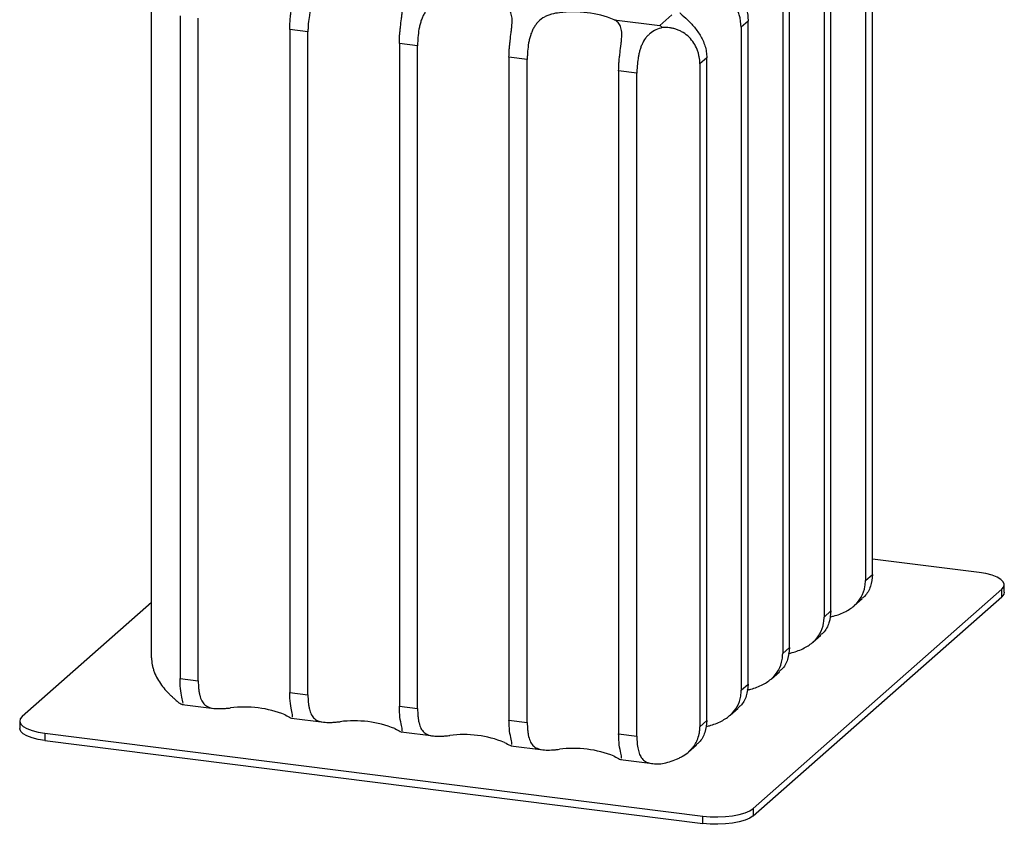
# Paper-space layout '_Dimétrica' of a CAD drawing. Header units: millimetres. Extents: x -524 to -124, y -602 to 253.
# Tile 1 of 4: x -450 to -198, y -602 to -396. Entities that reach past the tile are written whole.
import ezdxf

# ---------------------------------------------------------------- set-up
doc = ezdxf.new("R2010")
doc.units = ezdxf.units.MM

psp = doc.layouts.new('_Dimétrica')

# ---------------------------------------------------------------- linework, layer by layer
at = {"color": 7, "linetype": 'Continuous', "lineweight": 25}
for p, q in [((-233.39, -369.98), (-233.39, -539.69)), ((-231.62, -538.13), (-231.62, -368.42)), ((-242.22, -547.48), (-242.22, -377.78)), ((-243.99, -379.34), (-243.99, -549.04)), ((-252.82, -556.84), (-252.82, -387.13)), ((-416.11, -559.44), (-416.11, -389.74)), ((-254.59, -388.69), (-254.59, -558.4)), ((-408.83, -395.11), (-408.83, -564.81)), ((-404.16, -565.4), (-404.16, -395.7)), ((-297.72, -396.1), (-286.02, -397.58)), ((-263.42, -396.49), (-265.19, -398.05)), ((-265.19, -398.05), (-265.19, -567.75)), ((-263.42, -566.19), (-263.42, -396.49)), ((-376.09, -399.23), (-380.77, -398.64)), ((-380.77, -398.64), (-380.77, -568.35)), ((-376.09, -568.94), (-376.09, -399.23)), ((-348.03, -402.76), (-352.7, -402.17)), ((-352.7, -402.17), (-352.7, -571.88)), ((-348.03, -572.47), (-348.03, -402.76)), ((-319.96, -406.3), (-324.64, -405.71)), ((-324.64, -405.71), (-324.64, -575.41)), ((-319.96, -576), (-319.96, -406.3)), ((-274.02, -405.84), (-275.78, -407.4)), ((-275.78, -407.4), (-275.78, -577.11)), ((-274.02, -575.55), (-274.02, -405.84)), ((-291.89, -409.83), (-296.57, -409.24)), ((-296.57, -409.24), (-296.57, -578.95)), ((-291.89, -579.53), (-291.89, -409.83)), ((-204.33, -537.64), (-231.62, -534.2)), ((-233.39, -539.69), (-231.62, -538.13)), ((-197.86, -542.64), (-197.86, -540.76)), ((-262.15, -598.06), (-198.51, -541.94)), ((-262.15, -599.95), (-198.51, -543.82)), ((-236.26, -546.12), (-234.21, -544.32)), ((-198.51, -543.82), (-198.51, -541.94)), ((-416.11, -545.28), (-449.23, -574.49)), ((-243.99, -549.04), (-242.22, -547.48)), ((-246.86, -555.48), (-244.81, -553.67)), ((-254.59, -558.4), (-252.82, -556.84)), ((-257.45, -564.83), (-255.41, -563.03)), ((-408.83, -564.81), (-404.16, -565.4)), ((-265.19, -567.75), (-263.42, -566.19)), ((-380.77, -568.35), (-376.09, -568.94)), ((-408.26, -571.4), (-400.13, -572.43)), ((-352.7, -571.88), (-348.03, -572.47)), ((-268.05, -574.19), (-266.01, -572.38)), ((-449.88, -575.67), (-449.88, -577.56)), ((-380.3, -574.92), (-372.06, -575.96)), ((-324.64, -575.41), (-319.96, -576)), ((-275.78, -577.11), (-274.02, -575.55)), ((-443.41, -578.79), (-275.04, -600)), ((-443.41, -578.79), (-443.41, -580.67)), ((-352.23, -578.45), (-344, -579.49)), ((-296.57, -578.95), (-291.89, -579.53)), ((-443.41, -580.67), (-275.04, -601.89)), ((-324.17, -581.99), (-315.93, -583.02)), ((-278.66, -583.55), (-276.61, -581.74)), ((-296.1, -585.52), (-287.87, -586.56)), ((-262.15, -598.06), (-262.15, -599.95)), ((-275.04, -601.89), (-275.04, -600))]:
    psp.add_line(p, q, dxfattribs=at)
at = {"color": 8, "linetype": 'Continuous', "lineweight": 25}
psp.add_line((-286.02, -397.58), (-282.93, -394.85), dxfattribs=at)
at = {"color": 7, "linetype": 'Continuous', "lineweight": 25, "flags": 128}
for points in [[(-198.51, -541.94), (-198, -541.31), (-197.87, -540.65), (-198.12, -540.01), (-198.75, -539.39), (-199.72, -538.82), (-201.01, -538.33), (-202.57, -537.93), (-204.33, -537.64)], [(-197.86, -542.64), (-198, -543.19), (-198.51, -543.82)], [(-449.23, -574.49), (-449.74, -575.12), (-449.87, -575.77), (-449.62, -576.42), (-448.99, -577.04), (-448.01, -577.61), (-446.72, -578.1), (-445.17, -578.5), (-443.41, -578.79)], [(-443.41, -580.67), (-445.17, -580.38), (-446.72, -579.99), (-448.01, -579.49), (-448.99, -578.93), (-449.62, -578.31), (-449.87, -577.66), (-449.88, -577.56)], [(-275.04, -600), (-273.14, -600.17), (-271.19, -600.21), (-269.24, -600.13), (-267.39, -599.92), (-265.69, -599.6), (-264.21, -599.16), (-263.02, -598.65), (-262.15, -598.06)], [(-262.15, -599.95), (-263.02, -600.53), (-264.21, -601.05), (-265.69, -601.48), (-267.39, -601.81), (-269.24, -602.02), (-271.19, -602.1), (-273.14, -602.06), (-275.04, -601.89)]]:
    psp.add_lwpolyline(points, dxfattribs=at)
at = {"color": 7, "linetype": 'Continuous', "lineweight": 25}
for centre, radius, start, end in [((-308.12, -422.11), 28.01, 68.2021, 97.4486), ((-290.71, -403.9), 7.87, 47.0311, 53.4351), ((-392.31, -600.08), 28.01, 68.2021, 97.4486), ((-364.25, -603.61), 28.01, 68.2021, 97.4486), ((-336.18, -607.14), 28.01, 68.2021, 97.4486), ((-308.12, -610.67), 28.01, 68.2021, 97.4486)]:
    psp.add_arc(centre, radius, start, end, dxfattribs=at)
for points, knots in [([(-380.77, -398.64), (-380.77, -397.96), (-380.74, -397.26), (-380.66, -396.2), (-380.63, -395.85), (-380.56, -395.13), (-380.52, -394.77), (-380.39, -393.71), (-380.3, -393.01), (-380.17, -391.99), (-380.13, -391.65), (-380.06, -391), (-380.03, -390.68), (-379.98, -390.07), (-379.97, -389.77), (-379.96, -389.2), (-379.97, -388.92), (-380.03, -388.15), (-380.12, -387.69), (-380.43, -386.88), (-380.64, -386.53), (-381.05, -386.1), (-381.21, -385.96), (-381.54, -385.72), (-381.72, -385.61), (-381.91, -385.51)], [0, 0, 0, 0, 0.125, 0.125, 0.1875, 0.1875, 0.25, 0.25, 0.375, 0.375, 0.4375, 0.4375, 0.5, 0.5, 0.5625, 0.5625, 0.625, 0.625, 0.75, 0.75, 0.875, 0.875, 0.9375, 0.9375, 1, 1, 1, 1]), ([(-270.35, -384.95), (-270.15, -385.14), (-269.54, -385.73), (-267.82, -387.23), (-265.87, -389.45), (-264.31, -392.04), (-263.52, -394.46), (-263.45, -395.97), (-263.42, -396.49)], [0, 0, 0, 0, 0.106582, 0.319797, 0.507914, 0.692773, 0.894627, 1, 1, 1, 1]), ([(-367.88, -387.27), (-368.58, -387.34), (-369.24, -387.45), (-370.2, -387.71), (-370.51, -387.82), (-371.12, -388.06), (-371.42, -388.2), (-372.26, -388.66), (-372.76, -389.04), (-373.45, -389.73), (-373.66, -389.97), (-374.06, -390.49), (-374.24, -390.77), (-374.57, -391.35), (-374.72, -391.65), (-374.99, -392.28), (-375.11, -392.6), (-375.33, -393.27), (-375.43, -393.6), (-375.6, -394.3), (-375.67, -394.65), (-375.86, -395.71), (-375.95, -396.42), (-376.04, -397.48), (-376.06, -397.84), (-376.08, -398.54), (-376.09, -398.89), (-376.09, -399.23)], [0, 0, 0, 0, 0.125, 0.125, 0.1875, 0.1875, 0.25, 0.25, 0.375, 0.375, 0.4375, 0.4375, 0.5, 0.5, 0.5625, 0.5625, 0.625, 0.625, 0.6875, 0.6875, 0.75, 0.75, 0.875, 0.875, 0.9375, 0.9375, 1, 1, 1, 1]), ([(-352.7, -402.17), (-352.7, -401.49), (-352.68, -400.8), (-352.6, -399.74), (-352.57, -399.38), (-352.49, -398.66), (-352.45, -398.3), (-352.33, -397.24), (-352.23, -396.54), (-352.1, -395.52), (-352.06, -395.18), (-351.99, -394.53), (-351.96, -394.22), (-351.92, -393.6), (-351.9, -393.31), (-351.89, -392.73), (-351.9, -392.46), (-351.96, -391.68), (-352.05, -391.22), (-352.36, -390.41), (-352.58, -390.07), (-352.99, -389.63), (-353.14, -389.5), (-353.47, -389.25), (-353.65, -389.14), (-353.85, -389.04)], [0, 0, 0, 0, 0.125, 0.125, 0.1875, 0.1875, 0.25, 0.25, 0.375, 0.375, 0.4375, 0.4375, 0.5, 0.5, 0.5625, 0.5625, 0.625, 0.625, 0.75, 0.75, 0.875, 0.875, 0.9375, 0.9375, 1, 1, 1, 1]), ([(-265.19, -398.05), (-265.29, -396.98), (-265.49, -394.84), (-267.11, -391.89), (-269.52, -389.79), (-272.23, -388.78), (-273.88, -388.81), (-274.62, -388.83)], [0, 0, 0, 0, 0.218846, 0.437844, 0.6509, 0.843855, 1, 1, 1, 1]), ([(-339.82, -390.8), (-340.51, -390.87), (-341.18, -390.98), (-342.14, -391.25), (-342.45, -391.35), (-343.06, -391.59), (-343.35, -391.73), (-344.19, -392.19), (-344.7, -392.57), (-345.38, -393.26), (-345.6, -393.51), (-345.99, -394.03), (-346.17, -394.3), (-346.5, -394.88), (-346.65, -395.18), (-346.93, -395.81), (-347.05, -396.14), (-347.27, -396.8), (-347.36, -397.14), (-347.53, -397.83), (-347.61, -398.18), (-347.8, -399.24), (-347.88, -399.95), (-347.97, -401.02), (-347.99, -401.37), (-348.02, -402.08), (-348.03, -402.42), (-348.03, -402.76)], [0, 0, 0, 0, 0.125, 0.125, 0.1875, 0.1875, 0.25, 0.25, 0.375, 0.375, 0.4375, 0.4375, 0.5, 0.5, 0.5625, 0.5625, 0.625, 0.625, 0.6875, 0.6875, 0.75, 0.75, 0.875, 0.875, 0.9375, 0.9375, 1, 1, 1, 1]), ([(-324.64, -405.71), (-324.64, -405.02), (-324.61, -404.33), (-324.53, -403.27), (-324.5, -402.91), (-324.43, -402.19), (-324.39, -401.84), (-324.26, -400.77), (-324.17, -400.08), (-324.04, -399.05), (-324, -398.71), (-323.92, -398.06), (-323.89, -397.75), (-323.85, -397.14), (-323.84, -396.84), (-323.83, -396.27), (-323.84, -395.99), (-323.9, -395.21), (-323.99, -394.75), (-324.3, -393.94), (-324.51, -393.6), (-324.92, -393.16), (-325.07, -393.03), (-325.41, -392.78), (-325.59, -392.67), (-325.78, -392.57)], [0, 0, 0, 0, 0.125, 0.125, 0.1875, 0.1875, 0.25, 0.25, 0.375, 0.375, 0.4375, 0.4375, 0.5, 0.5, 0.5625, 0.5625, 0.625, 0.625, 0.75, 0.75, 0.875, 0.875, 0.9375, 0.9375, 1, 1, 1, 1]), ([(-311.75, -394.34), (-312.44, -394.4), (-313.11, -394.52), (-314.07, -394.78), (-314.38, -394.88), (-314.99, -395.12), (-315.29, -395.26), (-316.13, -395.73), (-316.63, -396.11), (-317.32, -396.79), (-317.53, -397.04), (-317.92, -397.56), (-318.1, -397.83), (-318.44, -398.41), (-318.59, -398.71), (-318.86, -399.35), (-318.98, -399.67), (-319.2, -400.33), (-319.3, -400.67), (-319.47, -401.36), (-319.54, -401.71), (-319.73, -402.78), (-319.82, -403.49), (-319.9, -404.55), (-319.93, -404.91), (-319.95, -405.61), (-319.96, -405.95), (-319.96, -406.3)], [0, 0, 0, 0, 0.125, 0.125, 0.1875, 0.1875, 0.25, 0.25, 0.375, 0.375, 0.4375, 0.4375, 0.5, 0.5, 0.5625, 0.5625, 0.625, 0.625, 0.6875, 0.6875, 0.75, 0.75, 0.875, 0.875, 0.9375, 0.9375, 1, 1, 1, 1]), ([(-280.95, -394.3), (-280.75, -394.5), (-280.14, -395.09), (-278.42, -396.58), (-276.47, -398.81), (-274.91, -401.39), (-274.12, -403.82), (-274.04, -405.33), (-274.02, -405.84)], [0, 0, 0, 0, 0.106197, 0.319505, 0.507702, 0.692641, 0.894582, 1, 1, 1, 1]), ([(-296.57, -409.24), (-296.57, -408.56), (-296.54, -407.86), (-296.47, -406.8), (-296.44, -406.45), (-296.36, -405.73), (-296.32, -405.37), (-296.2, -404.31), (-296.1, -403.61), (-295.97, -402.58), (-295.93, -402.25), (-295.86, -401.6), (-295.83, -401.28), (-295.79, -400.67), (-295.77, -400.37), (-295.76, -399.8), (-295.77, -399.52), (-295.83, -398.75), (-295.92, -398.29), (-296.23, -397.47), (-296.45, -397.13), (-296.86, -396.7), (-297.01, -396.56), (-297.34, -396.32), (-297.52, -396.21), (-297.72, -396.1)], [0, 0, 0, 0, 0.125, 0.125, 0.1875, 0.1875, 0.25, 0.25, 0.375, 0.375, 0.4375, 0.4375, 0.5, 0.5, 0.5625, 0.5625, 0.625, 0.625, 0.75, 0.75, 0.875, 0.875, 0.9375, 0.9375, 1, 1, 1, 1]), ([(-285.35, -398.14), (-285.93, -398.28), (-286.49, -398.46), (-287.55, -398.95), (-288.04, -399.25), (-288.7, -399.79), (-288.91, -399.98), (-289.31, -400.4), (-289.51, -400.62), (-290.03, -401.33), (-290.33, -401.84), (-290.71, -402.68), (-290.83, -402.97), (-291.04, -403.55), (-291.13, -403.85), (-291.3, -404.46), (-291.37, -404.77), (-291.51, -405.4), (-291.56, -405.72), (-291.71, -406.68), (-291.78, -407.31), (-291.85, -408.27), (-291.87, -408.58), (-291.89, -409.21), (-291.89, -409.52), (-291.89, -409.83)], [0, 0, 0, 0, 0.125, 0.125, 0.25, 0.25, 0.3125, 0.3125, 0.375, 0.375, 0.5, 0.5, 0.5625, 0.5625, 0.625, 0.625, 0.6875, 0.6875, 0.75, 0.75, 0.875, 0.875, 0.9375, 0.9375, 1, 1, 1, 1]), ([(-275.78, -407.4), (-275.78, -406.79), (-275.84, -406.18), (-276.02, -405.27), (-276.09, -404.97), (-276.26, -404.36), (-276.37, -404.06), (-276.72, -403.18), (-277, -402.62), (-277.69, -401.55), (-278.1, -401.05), (-279, -400.15), (-279.49, -399.75), (-280.3, -399.25), (-280.58, -399.09), (-281.15, -398.82), (-281.44, -398.7), (-282.03, -398.5), (-282.33, -398.41), (-282.94, -398.27), (-283.25, -398.22), (-284.16, -398.11), (-284.76, -398.1), (-285.35, -398.14)], [0, 0, 0, 0, 0.125, 0.125, 0.1875, 0.1875, 0.25, 0.25, 0.375, 0.375, 0.5, 0.5, 0.625, 0.625, 0.6875, 0.6875, 0.75, 0.75, 0.8125, 0.8125, 0.875, 0.875, 1, 1, 1, 1]), ([(-231.62, -538.13), (-231.73, -539.16), (-231.95, -541.21), (-233.12, -543.39), (-234.05, -544.05), (-234.29, -544.22)], [0, 0, 0, 0, 0.425797, 0.851888, 1, 1, 1, 1]), ([(-242.48, -549.01), (-242.17, -548.94), (-240.87, -548.65), (-238.48, -547.75), (-236.01, -546.09), (-234.29, -543.91), (-233.49, -541.69), (-233.42, -540.2), (-233.39, -539.69)], [0, 0, 0, 0, 0.070155, 0.292064, 0.487851, 0.680246, 0.890331, 1, 1, 1, 1]), ([(-253.08, -558.37), (-252.77, -558.3), (-251.47, -558), (-249.08, -557.1), (-246.6, -555.44), (-244.89, -553.27), (-244.09, -551.04), (-244.01, -549.55), (-243.99, -549.04)], [0, 0, 0, 0, 0.070155, 0.292064, 0.487851, 0.680246, 0.890331, 1, 1, 1, 1]), ([(-242.22, -547.48), (-242.33, -548.51), (-242.54, -550.57), (-243.71, -552.75), (-244.64, -553.41), (-244.88, -553.58)], [0, 0, 0, 0, 0.425797, 0.851888, 1, 1, 1, 1]), ([(-252.82, -556.84), (-252.93, -557.87), (-253.14, -559.92), (-254.31, -562.1), (-255.24, -562.76), (-255.48, -562.94)], [0, 0, 0, 0, 0.425797, 0.851888, 1, 1, 1, 1]), ([(-416.11, -559.44), (-416.11, -560.06), (-416.05, -560.67), (-415.88, -561.58), (-415.81, -561.88), (-415.64, -562.49), (-415.54, -562.79), (-415.21, -563.69), (-414.94, -564.27), (-414.31, -565.39), (-413.96, -565.94), (-413.2, -566.96), (-412.8, -567.44), (-412.19, -568.12), (-411.98, -568.34), (-411.57, -568.76), (-411.37, -568.95), (-410.98, -569.33), (-410.78, -569.51), (-410.41, -569.85), (-410.23, -570.02), (-409.71, -570.47), (-409.4, -570.74), (-409.14, -570.99)], [0, 0, 0, 0, 0.125, 0.125, 0.1875, 0.1875, 0.25, 0.25, 0.375, 0.375, 0.5, 0.5, 0.625, 0.625, 0.6875, 0.6875, 0.75, 0.75, 0.8125, 0.8125, 0.875, 0.875, 1, 1, 1, 1]), ([(-263.68, -567.72), (-263.37, -567.65), (-262.06, -567.36), (-259.68, -566.46), (-257.2, -564.8), (-255.48, -562.62), (-254.69, -560.4), (-254.61, -558.91), (-254.59, -558.4)], [0, 0, 0, 0, 0.070155, 0.292064, 0.487851, 0.680246, 0.890331, 1, 1, 1, 1]), ([(-408.05, -571.1), (-408.08, -570.88), (-408.14, -570.39), (-408.57, -568.58), (-408.81, -566.57), (-408.83, -565.2), (-408.83, -564.81)], [0, 0, 0, 0, 0.252463, 0.548216, 0.871953, 1, 1, 1, 1]), ([(-404.16, -565.4), (-404.16, -566.09), (-404.13, -566.73), (-404.05, -567.65), (-404.01, -567.94), (-403.92, -568.52), (-403.87, -568.8), (-403.68, -569.58), (-403.51, -570.05), (-403.19, -570.67), (-403.06, -570.86), (-402.79, -571.21), (-402.64, -571.37), (-402.32, -571.65), (-402.14, -571.78), (-401.74, -572), (-401.53, -572.09), (-400.85, -572.33), (-400.34, -572.42), (-399.21, -572.5), (-398.6, -572.5), (-397.64, -572.45), (-397.31, -572.42), (-396.64, -572.37), (-396.29, -572.33), (-395.95, -572.3)], [0, 0, 0, 0, 0.125, 0.125, 0.1875, 0.1875, 0.25, 0.25, 0.375, 0.375, 0.4375, 0.4375, 0.5, 0.5, 0.5625, 0.5625, 0.625, 0.625, 0.75, 0.75, 0.875, 0.875, 0.9375, 0.9375, 1, 1, 1, 1]), ([(-263.42, -566.19), (-263.53, -567.22), (-263.74, -569.28), (-264.91, -571.46), (-265.84, -572.12), (-266.08, -572.29)], [0, 0, 0, 0, 0.425797, 0.851888, 1, 1, 1, 1]), ([(-380.01, -574.6), (-380.02, -574.42), (-380.04, -574.02), (-380.45, -572.36), (-380.73, -570.33), (-380.76, -568.85), (-380.77, -568.35)], [0, 0, 0, 0, 0.21709, 0.511201, 0.832352, 1, 1, 1, 1]), ([(-376.09, -568.94), (-376.09, -569.62), (-376.06, -570.26), (-375.98, -571.18), (-375.94, -571.48), (-375.85, -572.05), (-375.8, -572.33), (-375.61, -573.11), (-375.45, -573.58), (-375.12, -574.2), (-375, -574.4), (-374.73, -574.74), (-374.58, -574.9), (-374.25, -575.19), (-374.07, -575.31), (-373.68, -575.53), (-373.46, -575.63), (-372.79, -575.86), (-372.28, -575.95), (-371.14, -576.03), (-370.54, -576.03), (-369.58, -575.98), (-369.24, -575.95), (-368.57, -575.9), (-368.23, -575.87), (-367.88, -575.83)], [0, 0, 0, 0, 0.125, 0.125, 0.1875, 0.1875, 0.25, 0.25, 0.375, 0.375, 0.4375, 0.4375, 0.5, 0.5, 0.5625, 0.5625, 0.625, 0.625, 0.75, 0.75, 0.875, 0.875, 0.9375, 0.9375, 1, 1, 1, 1]), ([(-274.28, -577.08), (-273.97, -577.01), (-272.66, -576.71), (-270.28, -575.81), (-267.8, -574.15), (-266.08, -571.98), (-265.28, -569.75), (-265.21, -568.26), (-265.19, -567.75)], [0, 0, 0, 0, 0.0701551, 0.2920637, 0.4878505, 0.6802464, 0.8903311, 1, 1, 1, 1]), ([(-409.14, -570.99), (-408.96, -571.09), (-408.8, -571.17), (-408.53, -571.31), (-408.42, -571.36), (-408.14, -571.44), (-408.05, -571.4), (-408.03, -571.24)], [0, 0, 0, 0, 0.25, 0.25, 0.5, 0.5, 1, 1, 1, 1]), ([(-351.94, -578.13), (-351.95, -577.96), (-351.98, -577.55), (-352.39, -575.89), (-352.66, -573.86), (-352.69, -572.39), (-352.7, -571.88)], [0, 0, 0, 0, 0.21709, 0.511201, 0.832352, 1, 1, 1, 1]), ([(-381.91, -574.07), (-381.32, -574.38), (-380.85, -574.65), (-380.2, -574.97), (-380.03, -574.99), (-379.98, -574.83)], [0, 0, 0, 0, 0.5, 0.5, 1, 1, 1, 1]), ([(-348.03, -572.47), (-348.03, -573.15), (-348, -573.8), (-347.91, -574.71), (-347.88, -575.01), (-347.79, -575.59), (-347.73, -575.86), (-347.55, -576.65), (-347.38, -577.11), (-347.06, -577.74), (-346.93, -577.93), (-346.66, -578.28), (-346.51, -578.44), (-346.18, -578.72), (-346.01, -578.84), (-345.61, -579.06), (-345.4, -579.16), (-344.72, -579.39), (-344.21, -579.48), (-343.08, -579.57), (-342.47, -579.56), (-341.51, -579.51), (-341.18, -579.49), (-340.51, -579.43), (-340.16, -579.4), (-339.82, -579.37)], [0, 0, 0, 0, 0.125, 0.125, 0.1875, 0.1875, 0.25, 0.25, 0.375, 0.375, 0.4375, 0.4375, 0.5, 0.5, 0.5625, 0.5625, 0.625, 0.625, 0.75, 0.75, 0.875, 0.875, 0.9375, 0.9375, 1, 1, 1, 1]), ([(-323.88, -581.66), (-323.89, -581.49), (-323.91, -581.09), (-324.32, -579.43), (-324.6, -577.4), (-324.63, -575.92), (-324.64, -575.41)], [0, 0, 0, 0, 0.21709, 0.511201, 0.832352, 1, 1, 1, 1]), ([(-319.96, -576), (-319.96, -576.68), (-319.93, -577.33), (-319.85, -578.25), (-319.81, -578.54), (-319.72, -579.12), (-319.67, -579.4), (-319.48, -580.18), (-319.32, -580.65), (-318.99, -581.27), (-318.87, -581.46), (-318.6, -581.81), (-318.45, -581.97), (-318.12, -582.25), (-317.94, -582.38), (-317.55, -582.6), (-317.33, -582.69), (-316.65, -582.92), (-316.15, -583.01), (-315.01, -583.1), (-314.41, -583.09), (-313.45, -583.04), (-313.11, -583.02), (-312.44, -582.97), (-312.1, -582.93), (-311.75, -582.9)], [0, 0, 0, 0, 0.125, 0.125, 0.1875, 0.1875, 0.25, 0.25, 0.375, 0.375, 0.4375, 0.4375, 0.5, 0.5, 0.5625, 0.5625, 0.625, 0.625, 0.75, 0.75, 0.875, 0.875, 0.9375, 0.9375, 1, 1, 1, 1]), ([(-285.35, -586.57), (-284.77, -586.44), (-284.17, -586.28), (-282.94, -585.91), (-282.34, -585.69), (-281.46, -585.32), (-281.17, -585.18), (-280.6, -584.89), (-280.32, -584.73), (-279.51, -584.24), (-279.01, -583.87), (-278.33, -583.25), (-278.12, -583.04), (-277.72, -582.59), (-277.53, -582.36), (-277.18, -581.88), (-277.02, -581.63), (-276.73, -581.12), (-276.6, -580.86), (-276.25, -580.05), (-276.08, -579.49), (-275.9, -578.62), (-275.86, -578.32), (-275.8, -577.72), (-275.78, -577.41), (-275.78, -577.11)], [0, 0, 0, 0, 0.125, 0.125, 0.25, 0.25, 0.3125, 0.3125, 0.375, 0.375, 0.5, 0.5, 0.5625, 0.5625, 0.625, 0.625, 0.6875, 0.6875, 0.75, 0.75, 0.875, 0.875, 0.9375, 0.9375, 1, 1, 1, 1]), ([(-274.02, -575.55), (-274.13, -576.58), (-274.34, -578.63), (-275.51, -580.81), (-276.44, -581.47), (-276.68, -581.65)], [0, 0, 0, 0, 0.425797, 0.851888, 1, 1, 1, 1]), ([(-353.85, -577.6), (-353.25, -577.91), (-352.79, -578.19), (-352.14, -578.5), (-351.97, -578.53), (-351.91, -578.36)], [0, 0, 0, 0, 0.5, 0.5, 1, 1, 1, 1]), ([(-295.81, -585.19), (-295.82, -585.02), (-295.84, -584.62), (-296.26, -582.96), (-296.53, -580.93), (-296.56, -579.45), (-296.57, -578.95)], [0, 0, 0, 0, 0.21709, 0.511201, 0.832352, 1, 1, 1, 1]), ([(-291.89, -579.53), (-291.89, -580.15), (-291.87, -580.73), (-291.81, -581.56), (-291.78, -581.83), (-291.71, -582.36), (-291.66, -582.62), (-291.51, -583.35), (-291.39, -583.8), (-291.05, -584.6), (-290.84, -584.96), (-290.34, -585.56), (-290.04, -585.81), (-289.52, -586.11), (-289.33, -586.2), (-288.93, -586.35), (-288.72, -586.41), (-288.27, -586.5), (-288.04, -586.54), (-287.55, -586.59), (-287.29, -586.61), (-286.49, -586.63), (-285.94, -586.61), (-285.35, -586.57)], [0, 0, 0, 0, 0.125, 0.125, 0.1875, 0.1875, 0.25, 0.25, 0.375, 0.375, 0.5, 0.5, 0.625, 0.625, 0.6875, 0.6875, 0.75, 0.75, 0.8125, 0.8125, 0.875, 0.875, 1, 1, 1, 1]), ([(-325.78, -581.13), (-325.18, -581.45), (-324.72, -581.72), (-324.07, -582.03), (-323.9, -582.06), (-323.85, -581.9)], [0, 0, 0, 0, 0.5, 0.5, 1, 1, 1, 1]), ([(-297.72, -584.67), (-297.12, -584.98), (-296.66, -585.25), (-296, -585.56), (-295.83, -585.59), (-295.78, -585.43)], [0, 0, 0, 0, 0.5, 0.5, 1, 1, 1, 1])]:
    psp.add_open_spline(points, degree=3, knots=knots, dxfattribs=at)

doc.saveas('drawing.dxf')
